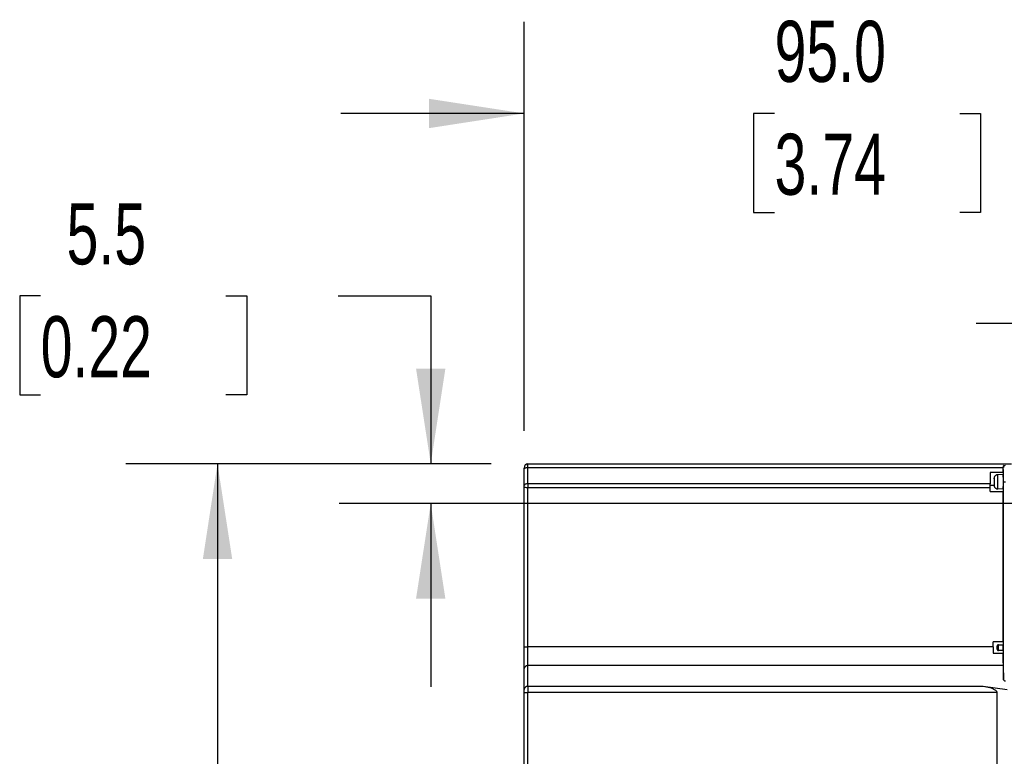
# Model space of a CAD drawing. Header units: millimetres. Extents: x 0 to 1118, y 0 to 864.
# Tile 8 of 23: x 242 to 379, y 378 to 480. Entities that reach past the tile are written whole.
import ezdxf

# ---------------------------------------------------------------- set-up
doc = ezdxf.new("R2010")
doc.units = ezdxf.units.MM
doc.header["$LTSCALE"] = 4
doc.layers.add('DIMENSIONS', color=140, linetype='Continuous', lineweight=25)
doc.styles.add('SLDTEXTSTYLE0', font='TXT', dxfattribs={"width": 0.7})
doc.dimstyles.new('SLDDIMSTYLE1', dxfattribs={"dimtxt": 8.632031, "dimasz": 13.208, "dimexe": 0, "dimexo": 0.0625, "dimgap": 2.158008, "dimtad": 0, "dimtih": 1, "dimtoh": 1, "dimrnd": 1e-09, "dimzin": 4, "dimdsep": 46, "dimtxsty": 'SLDTEXTSTYLE0', "dimsah": 1, "dimcen": 0.09, "dimadec": 0, "dimazin": 1, "dimtfac": 1, "dimtmove": 0, "dimatfit": 0, "dimfxl": 0, "dimfrac": 2, "dimtolj": 1, "dimtzin": 12, "dimarcsym": 0})
doc.dimstyles.new('SLDDIMSTYLE2', dxfattribs={"dimtxt": 8.632031, "dimasz": 13.208, "dimexe": 0, "dimexo": 0.0625, "dimgap": 2.158008, "dimtad": 0, "dimtih": 1, "dimtoh": 1, "dimrnd": 1e-09, "dimzin": 4, "dimdsep": 46, "dimtxsty": 'SLDTEXTSTYLE0', "dimsah": 1, "dimcen": 0.09, "dimadec": 0, "dimazin": 1, "dimtfac": 1, "dimtofl": 0, "dimtmove": 0, "dimatfit": 3, "dimfxl": 0, "dimfrac": 2, "dimtolj": 1, "dimtzin": 12, "dimarcsym": 0})
doc.dimstyles.new('SLDDIMSTYLE3', dxfattribs={"dimtxt": 8.632031, "dimasz": 13.208, "dimexe": 0, "dimexo": 0.0625, "dimgap": 2.158008, "dimtad": 0, "dimtih": 1, "dimtoh": 1, "dimrnd": 1e-09, "dimzin": 12, "dimdsep": 46, "dimtxsty": 'SLDTEXTSTYLE0', "dimsah": 1, "dimcen": 0.09, "dimadec": 0, "dimazin": 3, "dimtfac": 1, "dimtmove": 0, "dimatfit": 0, "dimfxl": 0, "dimfrac": 2, "dimtolj": 1, "dimtzin": 12, "dimarcsym": 0})

# ---------------------------------------------------------------- blocks, each defined once
blk = doc.blocks.new('_D_1')
at = {"layer": 'DIMENSIONS'}
for p, q in [((312.04, 423.19), (312.04, 479.86)), ((407.04, 422.95), (407.04, 479.86)), ((312.04, 467.16), (286.64, 467.16)), ((346.71, 467.16), (343.81, 467.16)), ((343.81, 467.16), (343.81, 453.44)), ((372.36, 467.16), (375.26, 467.16)), ((375.26, 467.16), (375.26, 453.44)), ((407.04, 467.16), (432.44, 467.16)), ((343.81, 453.44), (346.71, 453.44)), ((375.26, 453.44), (372.36, 453.44))]:
    blk.add_line(p, q, dxfattribs=at)
for points in [[(312.04, 467.16), (298.83, 469.19), (298.83, 465.12)], [(407.04, 467.16), (420.24, 465.12), (420.24, 469.19)]]:
    blk.add_solid(points, dxfattribs=at)
at = {"layer": 'DIMENSIONS', "char_height": 8.467, "attachment_point": 1, "style": 'SLDTEXTSTYLE0'}
for s, insert in [('95.0', (346.71, 480)), ('3.74', (346.71, 464.35))]:
    blk.add_mtext(s, dxfattribs=dict(at, insert=insert))
blk = doc.blocks.new('_D_2')
at = {"layer": 'DIMENSIONS'}
for p, q in [((400.04, 423.48), (400.04, 450.77)), ((407.04, 422.95), (407.04, 450.77)), ((400.04, 438.07), (374.64, 438.07)), ((407.04, 438.07), (430.3, 438.07)), ((442, 438.07), (439.1, 438.07)), ((439.1, 438.07), (439.1, 424.35)), ((467.65, 438.07), (470.55, 438.07)), ((470.55, 438.07), (470.55, 424.35)), ((439.1, 424.35), (442, 424.35)), ((470.55, 424.35), (467.65, 424.35))]:
    blk.add_line(p, q, dxfattribs=at)
for points in [[(400.04, 438.07), (386.83, 440.1), (386.83, 436.04)], [(407.04, 438.07), (420.24, 436.04), (420.24, 440.1)]]:
    blk.add_solid(points, dxfattribs=at)
at = {"layer": 'DIMENSIONS', "char_height": 8.467, "attachment_point": 1, "style": 'SLDTEXTSTYLE0'}
for s, insert in [('7.0', (445.59, 450.92)), ('0.28', (442, 435.27))]:
    blk.add_mtext(s, dxfattribs=dict(at, insert=insert))
blk = doc.blocks.new('_D_3')
at = {"layer": 'DIMENSIONS'}
for p, q in [((307.46, 418.61), (256.84, 418.61)), ((269.54, 418.61), (269.54, 344.26)), ((256.72, 328.61), (253.82, 328.61)), ((253.82, 328.61), (253.82, 314.89)), ((282.37, 328.61), (285.27, 328.61)), ((285.27, 328.61), (285.27, 314.89)), ((253.82, 314.89), (256.72, 314.89)), ((285.27, 314.89), (282.37, 314.89)), ((269.54, 238.61), (269.54, 312.95)), ((362.55, 238.61), (256.84, 238.61))]:
    blk.add_line(p, q, dxfattribs=at)
for points in [[(269.54, 418.61), (267.51, 405.4), (271.58, 405.4)], [(269.54, 238.61), (271.58, 251.82), (267.51, 251.82)]]:
    blk.add_solid(points, dxfattribs=at)
at = {"layer": 'DIMENSIONS', "char_height": 8.467, "attachment_point": 1, "style": 'SLDTEXTSTYLE0'}
for s, insert in [('180.0', (253.13, 341.45)), ('7.09', (256.72, 325.8))]:
    blk.add_mtext(s, dxfattribs=dict(at, insert=insert))
blk = doc.blocks.new('_D_7')
at = {"layer": 'DIMENSIONS'}
for p, q in [((245.04, 441.86), (242.14, 441.86)), ((242.14, 441.86), (242.14, 428.14)), ((270.69, 441.86), (273.59, 441.86)), ((273.59, 441.86), (273.59, 428.14)), ((286.25, 441.86), (299.08, 441.86)), ((299.08, 441.86), (299.08, 418.61)), ((242.14, 428.14), (245.04, 428.14)), ((273.59, 428.14), (270.69, 428.14)), ((307.46, 418.61), (286.38, 418.61)), ((389.67, 413.11), (286.38, 413.11)), ((299.08, 413.11), (299.08, 387.71))]:
    blk.add_line(p, q, dxfattribs=at)
for points in [[(299.08, 418.61), (301.11, 431.81), (297.04, 431.81)], [(299.08, 413.11), (297.04, 399.9), (301.11, 399.9)]]:
    blk.add_solid(points, dxfattribs=at)
at = {"layer": 'DIMENSIONS', "char_height": 8.467, "attachment_point": 1, "style": 'SLDTEXTSTYLE0'}
for s, insert in [('5.5', (248.63, 454.71)), ('0.22', (245.04, 439.06))]:
    blk.add_mtext(s, dxfattribs=dict(at, insert=insert))

msp = doc.modelspace()

# ---------------------------------------------------------------- linework, layer by layer
for p, q in [((312.036, 418.089), (312.036, 418.106)), ((312.036, 417.856), (312.036, 417.985)), ((312.036, 415.591), (312.036, 417.856)), ((312.536, 418.105), (312.536, 418.606)), ((312.536, 418.606), (379.547, 418.606)), ((312.536, 418.105), (378.318, 418.105)), ((312.536, 415.841), (312.536, 418.105)), ((376.57, 417.408), (376.586, 415.841)), ((378.318, 417.408), (376.57, 417.408)), ((378.311, 418.066), (378.401, 418.072)), ((378.311, 418.066), (378.318, 417.408)), ((378.318, 418.105), (378.313, 418.066)), ((378.318, 417.408), (378.383, 417.356)), ((377.136, 416.593), (377.136, 416.558)), ((377.136, 416.558), (377.136, 415.653)), ((378.383, 417.106), (377.628, 417.093)), ((377.628, 417.093), (377.632, 417.072)), ((378.383, 417.356), (378.383, 417.106)), ((378.422, 388.681), (378.422, 416.106)), ((378.422, 416.106), (378.512, 416.106)), ((378.512, 416.106), (378.722, 416.106)), ((312.036, 415.385), (312.036, 415.591)), ((312.036, 393.249), (312.036, 415.385)), ((312.536, 415.841), (312.536, 415.341)), ((376.586, 415.841), (312.536, 415.841)), ((312.536, 415.341), (376.589, 415.341)), ((312.536, 393.245), (312.536, 415.341)), ((377.141, 415.597), (376.588, 415.597)), ((376.589, 414.76), (376.589, 415.341)), ((376.589, 414.76), (378.336, 414.761)), ((377.136, 415.653), (377.136, 415.618)), ((377.632, 415.139), (377.628, 415.118)), ((378.383, 415.105), (377.628, 415.118)), ((378.383, 414.856), (378.336, 414.761)), ((378.336, 414.761), (378.336, 393.939)), ((378.383, 415.105), (378.383, 414.856)), ((312.036, 390.214), (312.036, 393.249)), ((312.536, 390.647), (312.536, 393.245)), ((377.01, 393.245), (312.536, 393.245)), ((377.01, 393.245), (377.01, 393.94)), ((378.336, 393.939), (377.01, 393.94)), ((377.01, 393.245), (377.012, 392.339)), ((377.536, 393.304), (377.536, 393.335)), ((377.536, 393.304), (377.536, 392.97)), ((377.536, 392.939), (377.536, 392.97)), ((377.546, 392.911), (377.536, 392.965)), ((377.746, 393.137), (377.547, 393.137)), ((377.736, 393.537), (378.362, 393.537)), ((378.362, 393.887), (378.336, 393.939)), ((378.362, 393.887), (378.362, 393.537)), ((377.012, 392.339), (378.339, 392.34)), ((378.362, 392.737), (377.736, 392.737)), ((378.362, 392.387), (378.339, 392.34)), ((378.362, 392.737), (378.362, 392.387)), ((312.036, 387.327), (312.036, 390.214)), ((312.536, 387.76), (312.536, 390.647)), ((378.362, 390.647), (312.536, 390.647)), ((378.362, 390.647), (378.422, 388.681)), ((375.604, 387.76), (312.536, 387.76)), ((312.536, 387.76), (312.536, 386.894)), ((378.95, 387.263), (375.604, 387.76)), ((312.036, 386.894), (312.036, 387.327)), ((312.036, 386.894), (312.536, 386.894)), ((312.036, 260.606), (312.036, 386.894)), ((312.536, 260.606), (312.536, 386.894)), ((377.547, 386.894), (312.536, 386.894)), ((377.547, 260.606), (377.547, 386.894))]:
    msp.add_line(p, q)
at = {"flags": 128}
for points in [[(312.036, 417.856), (312.071, 417.948), (312.118, 417.992), (312.183, 418.032), (312.263, 418.065), (312.352, 418.088), (312.536, 418.105)], [(312.072, 418.2), (312.072, 418.086), (312.071, 417.944)], [(377.64, 417.077), (377.489, 417.067), (377.342, 416.998)], [(312.536, 415.841), (312.439, 415.836), (312.345, 415.822), (312.258, 415.799), (312.183, 415.768), (312.121, 415.73), (312.074, 415.687), (312.046, 415.64), (312.036, 415.591)], [(376.589, 415.341), (376.587, 415.6), (376.586, 415.841)], [(377.342, 415.213), (377.489, 415.144), (377.64, 415.134)], [(378.339, 392.34), (378.348, 391.366), (378.362, 390.647)], [(377.547, 386.894), (377.535, 386.973), (377.498, 387.052), (377.351, 387.207), (376.764, 387.496), (375.604, 387.76)], [(378.422, 388.681), (378.45, 388.61), (378.52, 388.556), (378.566, 388.536), (378.617, 388.522), (378.669, 388.514), (378.722, 388.511)]]:
    msp.add_lwpolyline(points, dxfattribs=at)
for centre, radius, start, end in [((312.536, 418.106), 0.5, 89.99965, 179.99992), ((312.281, 418.238), 0.216, 70.53908, 166.25871), ((312.536, 418.063), 0.51, 89.50497, 133.85787), ((378.628, 418.052), 0.314, 107.05734, 170.278), ((378.704, 418.07), 0.303, 101.34808, 179.51305), ((309.871, 416.35), 68.551, 359.79574, 1.43976), ((373.817, 416.106), 3.355, 351.64204, 8.35796), ((377.63, 416.596), 0.493, 124.64792, 180.36847), ((366.206, 416.34), 11.449, 358.82588, 3.66434), ((366.208, 415.871), 11.447, 356.335, 1.17424), ((364.005, 416.355), 14.398, 359.00834, 2.99229), ((365.224, 415.835), 13.18, 356.82342, 1.176), ((312.356, 416.153), 0.832, 247.39438, 282.5082), ((377.629, 415.614), 0.492, 179.59819, 235.55516), ((312.389, 406.922), 13.678, 268.5222, 270.6168), ((376.561, 393.186), 0.986, 357.18015, 8.7442), ((376.563, 393.088), 0.984, 351.24375, 2.83336), ((377.736, 393.339), 0.198, 89.82342, 180.867), ((377.738, 393.304), 0.203, 90.53218, 171.1314), ((377.735, 392.935), 0.198, 179.08691, 270.22427), ((377.738, 392.97), 0.203, 188.83862, 269.51043), ((373.839, 393.239), 3.909, 358.50054, 4.36517), ((373.81, 393.035), 3.938, 355.65691, 1.47967), ((372.624, 393.237), 5.746, 359.00484, 2.9948), ((374.14, 393.011), 4.231, 356.29051, 1.70988), ((312.505, 390.178), 0.47, 86.18874, 175.59805), ((312.505, 387.291), 0.47, 86.18874, 175.59805)]:
    msp.add_arc(centre, radius, start, end)

# ---------------------------------------------------------------- dimensions: what is measured, and where the dimension line sits
at = {"layer": 'DIMENSIONS'}
for base, p1, p2, picture, middle in [((407.036, 467.157), (312.036, 418.106), (407.036, 417.871), '_D_1', (359.536, 467.157)), ((400.036, 438.07), (407.036, 417.871), (400.036, 418.396), '_D_2', (454.823, 438.07))]:
    dim = msp.add_linear_dim(base=base, p1=p1, p2=p2, dimstyle='SLDDIMSTYLE1', dxfattribs=at)
    dim.commit()
    dim.dimension.update_dxf_attribs({"geometry": picture, "text_midpoint": middle, "dimtype": 160})
for base, p1, p2, dimstyle, picture, middle in [((299.075, 413.106), (312.536, 418.606), (394.746, 413.106), 'SLDDIMSTYLE3', '_D_7', (299.075, 441.86)), ((269.543, 418.606), (367.633, 238.607), (312.536, 418.606), 'SLDDIMSTYLE2', '_D_3', (269.543, 328.606))]:
    dim = msp.add_linear_dim(base=base, p1=p1, p2=p2, angle=90, dimstyle=dimstyle, dxfattribs=at)
    dim.commit()
    dim.dimension.update_dxf_attribs({"geometry": picture, "text_midpoint": middle, "dimtype": 160})

doc.saveas('drawing.dxf')
